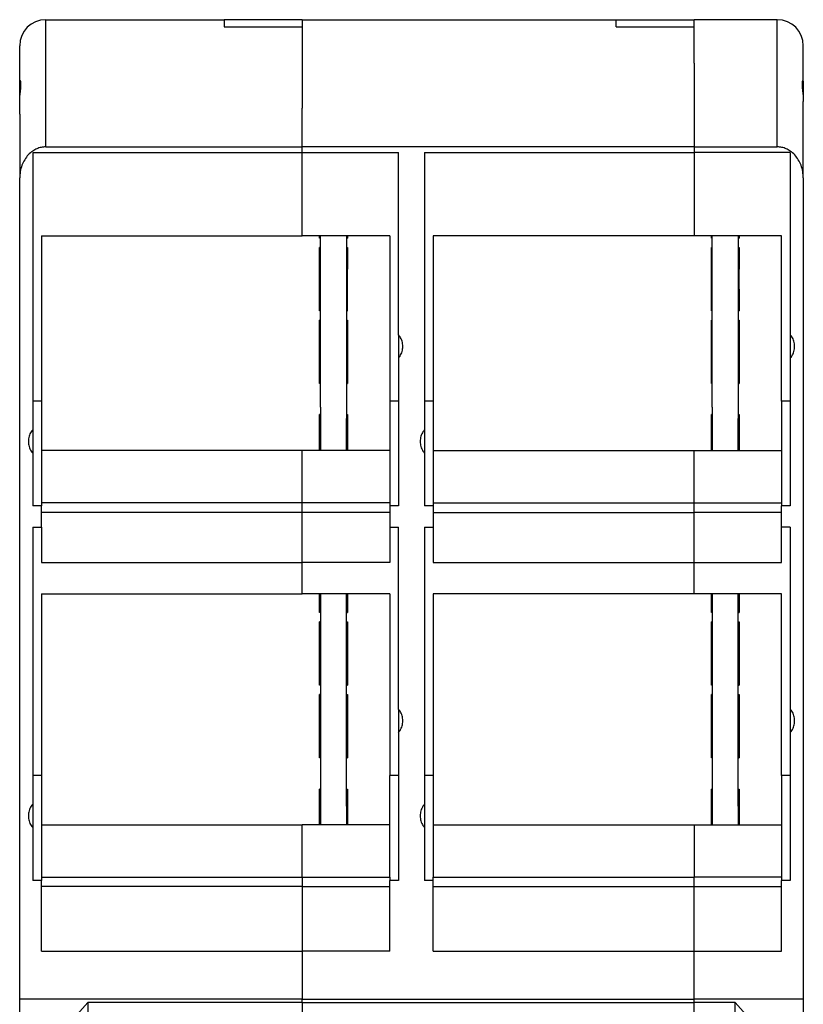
# Model space of a CAD drawing. Extents: x -23 to 334, y -125 to 125.
# Tile 3 of 10: x -23 to 23, y 0 to 57. Entities that reach past the tile are written whole.
import ezdxf

# ---------------------------------------------------------------- set-up
doc = ezdxf.new("R2010")
doc.units = 0
doc.layers.get('0').update_dxf_attribs({"linetype": 'CONTINUOUS'})

# ---------------------------------------------------------------- blocks, each defined once
blk = doc.blocks.new('ME_MAX_22_5_DKL_H_SELECT__12', base_point=(1.5, 51.35))
at = {"color": 7}
for p, q in [((1.5, 56.8), (1.6, 56.8)), ((1.6, 56.8), (1.65, 56.8)), ((1.65, 56.8), (11.8, 56.8)), ((11.8, 56.8), (16.3, 56.8)), ((20.95, 56.8), (16.3, 56.8)), ((21, 56.8), (20.95, 56.8)), ((21.1, 56.8), (21, 56.8)), ((22.6, 53.258), (22.6, 55.3)), ((22.6, 53.258), (22.6, 52.073)), ((22.6, 51.35), (22.6, 52.073))]:
    blk.add_line(p, q, dxfattribs=at)
blk.add_arc((21.1, 55.3), 1.5, 0, 90, dxfattribs=at)
blk = doc.blocks.new('ME_MAX_22_5_DKL_H_SELECT_1__13', base_point=(-22.6, 51.35))
at = {"color": 7}
for p, q in [((-21.1, 56.8), (-21, 56.8)), ((-21, 56.8), (-20.95, 56.8)), ((-20.95, 56.8), (-10.8, 56.8)), ((-6.3, 56.8), (-10.8, 56.8)), ((-6.3, 56.8), (-1.65, 56.8)), ((-1.65, 56.8), (-1.6, 56.8)), ((-1.6, 56.8), (-1.5, 56.8)), ((-22.6, 53.258), (-22.6, 55.3)), ((-22.6, 52.073), (-22.6, 53.258)), ((-22.6, 51.35), (-22.6, 52.073))]:
    blk.add_line(p, q, dxfattribs=at)
blk.add_arc((-21.1, 55.3), 1.5, 90, 180, dxfattribs=at)
blk = doc.blocks.new('ME_MAX_LP-MSTBO_2-2__00286672_1', base_point=(-5.3, 10.36))
at = {"color": 7}
for p, q in [((-5.25, 44.2), (-5.25, 44.328)), ((-3.75, 44.328), (-3.75, 44.2)), ((-5.25, 43.663), (-5.25, 44.2)), ((-3.75, 44.2), (-3.75, 43.663)), ((-5.3, 42.463), (-5.3, 43.663)), ((-5.25, 43.663), (-5.3, 43.663)), ((-5.25, 42.407), (-5.25, 43.663)), ((-3.75, 43.663), (-3.75, 42.963)), ((-3.75, 43.663), (-3.7, 43.663)), ((-3.7, 43.663), (-3.7, 42.407)), ((-3.75, 42.963), (-3.75, 42.663)), ((-3.75, 42.663), (-3.75, 42.407)), ((-5.3, 42.407), (-5.3, 42.463)), ((-5.3, 41.263), (-5.3, 42.407)), ((-5.25, 42.351), (-5.25, 42.407)), ((-5.25, 41.263), (-5.25, 42.351)), ((-3.75, 42.407), (-3.75, 42.351)), ((-3.75, 42.351), (-3.75, 42.263)), ((-3.75, 42.263), (-3.75, 41.963)), ((-3.7, 42.263), (-3.7, 42.407)), ((-3.7, 41.963), (-3.7, 42.263)), ((-3.75, 41.963), (-3.75, 41.707)), ((-3.75, 41.707), (-3.75, 41.263)), ((-3.7, 41.707), (-3.7, 41.963)), ((-3.7, 41.263), (-3.7, 41.707)), ((-5.25, 40.691), (-5.25, 41.263)), ((-3.75, 41.263), (-3.75, 40.707)), ((-5.25, 40.007), (-5.25, 40.691)), ((-3.75, 40.707), (-3.75, 40.691)), ((-3.75, 40.691), (-3.75, 40.007)), ((-5.25, 39.47), (-5.25, 40.007)), ((-3.75, 40.007), (-3.75, 39.47)), ((-5.3, 38.27), (-5.3, 39.47)), ((-5.25, 39.47), (-5.3, 39.47)), ((-5.25, 38.213), (-5.25, 39.47)), ((-3.75, 39.47), (-3.75, 38.77)), ((-3.75, 39.47), (-3.7, 39.47)), ((-3.7, 39.47), (-3.7, 38.213)), ((-3.75, 38.77), (-3.75, 38.47)), ((-5.3, 38.213), (-5.3, 38.27)), ((-5.3, 37.07), (-5.3, 38.213)), ((-5.25, 37.8), (-5.25, 38.213)), ((-3.75, 38.47), (-3.75, 38.213)), ((-3.75, 38.213), (-3.75, 38.07)), ((-3.75, 38.07), (-3.75, 37.8)), ((-3.7, 38.213), (-3.7, 38.07)), ((-3.7, 38.07), (-3.7, 37.77)), ((-5.25, 37.07), (-5.25, 37.8)), ((-3.75, 37.8), (-3.75, 37.77)), ((-3.75, 37.77), (-3.75, 37.513)), ((-3.75, 37.513), (-3.75, 37.213)), ((-3.7, 37.77), (-3.7, 37.513)), ((-3.7, 37.513), (-3.7, 37.213)), ((-5.25, 35.813), (-5.25, 37.07)), ((-3.75, 37.213), (-3.75, 37.07)), ((-3.75, 37.07), (-3.75, 36.813)), ((-3.7, 37.213), (-3.7, 37.07)), ((-3.75, 36.813), (-3.75, 36.513)), ((-3.75, 36.513), (-3.75, 35.813)), ((-5.25, 34.445), (-5.25, 35.813)), ((-3.75, 35.813), (-3.75, 34.445)), ((-5.25, 34.445), (-5.25, 34.02)), ((-3.75, 34.445), (-3.75, 34.02)), ((-5.25, 34.02), (-5.25, 33.792)), ((-5.25, 33.792), (-5.25, 31.943)), ((-3.75, 34.02), (-3.75, 33.792)), ((-3.75, 33.32), (-3.75, 33.792)), ((-3.75, 33.02), (-3.75, 33.32)), ((-3.75, 32.62), (-3.75, 33.02)), ((-3.75, 32.32), (-3.75, 32.62)), ((-3.75, 31.943), (-3.75, 32.32)), ((-5.25, 23.688), (-5.25, 22.6)), ((-3.75, 23.6), (-3.75, 23.688)), ((-3.75, 23.3), (-3.75, 23.6)), ((-3.75, 22.6), (-3.75, 23.3)), ((-5.25, 22.6), (-5.25, 22.063)), ((-3.75, 22.063), (-3.75, 22.6)), ((-5.3, 20.863), (-5.3, 22.063)), ((-5.25, 22.063), (-5.3, 22.063)), ((-5.25, 22.063), (-5.25, 20.807)), ((-3.75, 21.363), (-3.75, 22.063)), ((-3.75, 22.063), (-3.7, 22.063)), ((-3.7, 22.063), (-3.7, 20.807)), ((-3.75, 21.063), (-3.75, 21.363)), ((-3.75, 20.807), (-3.75, 21.063)), ((-5.3, 20.807), (-5.3, 20.863)), ((-5.3, 19.663), (-5.3, 20.807)), ((-5.25, 20.807), (-5.25, 20.751)), ((-5.25, 20.751), (-5.25, 19.663)), ((-3.75, 20.751), (-3.75, 20.807)), ((-3.75, 20.663), (-3.75, 20.751)), ((-3.75, 20.363), (-3.75, 20.663)), ((-3.7, 20.807), (-3.7, 20.663)), ((-3.7, 20.663), (-3.7, 20.363)), ((-3.75, 20.107), (-3.75, 20.363)), ((-3.75, 19.807), (-3.75, 20.107)), ((-3.7, 20.363), (-3.7, 20.107)), ((-3.7, 20.107), (-3.7, 19.807)), ((-5.25, 19.663), (-5.25, 19.091)), ((-3.75, 19.663), (-3.75, 19.807)), ((-3.75, 19.407), (-3.75, 19.663)), ((-3.75, 19.107), (-3.75, 19.407)), ((-3.7, 19.807), (-3.7, 19.663)), ((-5.25, 19.091), (-5.25, 18.407)), ((-3.75, 19.091), (-3.75, 19.107)), ((-3.75, 18.407), (-3.75, 19.091)), ((-5.25, 18.407), (-5.25, 17.87)), ((-3.75, 17.87), (-3.75, 18.407)), ((-5.3, 16.67), (-5.3, 17.87)), ((-5.25, 17.87), (-5.3, 17.87)), ((-5.25, 17.87), (-5.25, 16.613)), ((-3.75, 17.17), (-3.75, 17.87)), ((-3.75, 17.87), (-3.7, 17.87)), ((-3.7, 17.87), (-3.7, 16.613)), ((-3.75, 16.87), (-3.75, 17.17)), ((-5.3, 16.613), (-5.3, 16.67)), ((-5.3, 15.47), (-5.3, 16.613)), ((-5.25, 16.613), (-5.25, 16.2)), ((-3.75, 16.613), (-3.75, 16.87)), ((-3.75, 16.47), (-3.75, 16.613)), ((-3.7, 16.613), (-3.7, 16.47)), ((-5.25, 16.2), (-5.25, 15.47)), ((-3.75, 16.2), (-3.75, 16.47)), ((-3.75, 16.17), (-3.75, 16.2)), ((-3.75, 15.913), (-3.75, 16.17)), ((-3.75, 15.613), (-3.75, 15.913)), ((-3.7, 16.47), (-3.7, 16.17)), ((-3.7, 16.17), (-3.7, 15.913)), ((-3.7, 15.913), (-3.7, 15.613)), ((-5.25, 15.47), (-5.25, 14.213)), ((-3.75, 15.47), (-3.75, 15.613)), ((-3.75, 15.213), (-3.75, 15.47)), ((-3.7, 15.613), (-3.7, 15.47)), ((-3.75, 14.913), (-3.75, 15.213)), ((-3.75, 14.213), (-3.75, 14.913)), ((-5.25, 14.213), (-5.25, 12.42)), ((-3.75, 12.42), (-3.75, 14.213)), ((-5.25, 12.42), (-5.25, 11.428)), ((-3.75, 11.72), (-3.75, 12.42)), ((-5.25, 11.428), (-5.25, 10.36)), ((-3.75, 11.428), (-3.75, 11.72)), ((-3.75, 11.428), (-3.75, 11.42)), ((-3.75, 11.42), (-3.75, 11.02)), ((-3.75, 11.02), (-3.75, 10.72)), ((-3.75, 10.72), (-3.75, 10.36))]:
    blk.add_line(p, q, dxfattribs=at)
blk = doc.blocks.new('ME_MAX_LP-MKDSO_2-2__00268395_3', base_point=(-5.3, 10.36))
at = {"color": 7}
for p, q in [((-5.3, 44.2), (-5.3, 44.328)), ((-5.25, 44.2), (-5.25, 44.328)), ((-3.75, 44.328), (-3.75, 44.2)), ((-3.7, 44.328), (-3.7, 44.2)), ((-5.25, 44.2), (-5.3, 44.2)), ((-5.25, 43.663), (-5.25, 44.2)), ((-3.75, 44.2), (-3.7, 44.2)), ((-3.75, 44.2), (-3.75, 43.663)), ((-5.25, 42.407), (-5.25, 43.663)), ((-3.75, 43.663), (-3.75, 42.963)), ((-3.75, 42.963), (-3.75, 42.663)), ((-3.75, 42.663), (-3.75, 42.407)), ((-5.3, 41.263), (-5.3, 42.407)), ((-5.25, 42.407), (-5.3, 42.407)), ((-5.25, 42.351), (-5.25, 42.407)), ((-5.25, 41.263), (-5.25, 42.351)), ((-3.75, 42.407), (-3.7, 42.407)), ((-3.75, 42.407), (-3.75, 42.351)), ((-3.75, 42.351), (-3.75, 42.263)), ((-3.75, 42.263), (-3.75, 41.963)), ((-3.7, 42.263), (-3.7, 42.407)), ((-3.7, 41.963), (-3.7, 42.263)), ((-3.75, 41.963), (-3.75, 41.707)), ((-3.75, 41.707), (-3.75, 41.263)), ((-3.7, 41.707), (-3.7, 41.963)), ((-3.7, 41.263), (-3.7, 41.707)), ((-5.3, 41.207), (-5.3, 41.263)), ((-5.3, 40.007), (-5.3, 41.207)), ((-5.25, 40.691), (-5.25, 41.263)), ((-3.75, 41.263), (-3.75, 40.707)), ((-3.7, 40.007), (-3.7, 41.263)), ((-5.25, 40.007), (-5.25, 40.691)), ((-3.75, 40.707), (-3.75, 40.691)), ((-3.75, 40.691), (-3.75, 40.007)), ((-5.25, 40.007), (-5.3, 40.007)), ((-5.25, 39.47), (-5.25, 40.007)), ((-3.75, 40.007), (-3.7, 40.007)), ((-3.75, 40.007), (-3.75, 39.47)), ((-5.25, 38.213), (-5.25, 39.47)), ((-3.75, 39.47), (-3.75, 38.77)), ((-3.75, 38.77), (-3.75, 38.47)), ((-5.3, 37.07), (-5.3, 38.213)), ((-5.25, 38.213), (-5.3, 38.213)), ((-5.25, 37.8), (-5.25, 38.213)), ((-3.75, 38.47), (-3.75, 38.213)), ((-3.75, 38.213), (-3.75, 38.07)), ((-3.75, 38.213), (-3.7, 38.213)), ((-3.75, 38.07), (-3.75, 37.8)), ((-3.7, 38.213), (-3.7, 38.07)), ((-3.7, 38.07), (-3.7, 37.77)), ((-5.25, 37.07), (-5.25, 37.8)), ((-3.75, 37.8), (-3.75, 37.77)), ((-3.75, 37.77), (-3.75, 37.513)), ((-3.75, 37.513), (-3.75, 37.213)), ((-3.7, 37.77), (-3.7, 37.513)), ((-3.7, 37.513), (-3.7, 37.213)), ((-5.3, 37.013), (-5.3, 37.07)), ((-5.3, 35.813), (-5.3, 37.013)), ((-5.25, 35.813), (-5.25, 37.07)), ((-3.75, 37.213), (-3.75, 37.07)), ((-3.75, 37.07), (-3.75, 36.813)), ((-3.7, 37.213), (-3.7, 37.07)), ((-3.7, 37.07), (-3.7, 35.813)), ((-3.75, 36.813), (-3.75, 36.513)), ((-3.75, 36.513), (-3.75, 35.813)), ((-5.25, 35.813), (-5.3, 35.813)), ((-5.25, 34.445), (-5.25, 35.813)), ((-3.75, 35.813), (-3.7, 35.813)), ((-3.75, 35.813), (-3.75, 34.445)), ((-5.25, 34.445), (-5.25, 34.02)), ((-3.75, 34.445), (-3.75, 34.02)), ((-5.3, 32.82), (-5.3, 34.02)), ((-5.25, 34.02), (-5.3, 34.02)), ((-5.25, 34.02), (-5.25, 33.792)), ((-5.25, 33.792), (-5.25, 31.943)), ((-3.75, 34.02), (-3.75, 33.792)), ((-3.75, 34.02), (-3.7, 34.02)), ((-3.75, 33.32), (-3.75, 33.792)), ((-3.7, 34.02), (-3.7, 31.943)), ((-3.75, 33.02), (-3.75, 33.32)), ((-3.75, 32.62), (-3.75, 33.02)), ((-5.3, 31.943), (-5.3, 32.82)), ((-3.75, 32.32), (-3.75, 32.62)), ((-3.75, 31.943), (-3.75, 32.32)), ((-5.3, 22.6), (-5.3, 23.688)), ((-5.25, 23.688), (-5.25, 22.6)), ((-3.75, 23.6), (-3.75, 23.688)), ((-3.75, 23.3), (-3.75, 23.6)), ((-3.75, 22.6), (-3.75, 23.3)), ((-3.7, 23.688), (-3.7, 22.6)), ((-5.25, 22.6), (-5.3, 22.6)), ((-5.25, 22.6), (-5.25, 22.063)), ((-3.75, 22.063), (-3.75, 22.6)), ((-3.75, 22.6), (-3.7, 22.6)), ((-5.25, 22.063), (-5.25, 20.807)), ((-3.75, 21.363), (-3.75, 22.063)), ((-3.75, 21.063), (-3.75, 21.363)), ((-3.75, 20.807), (-3.75, 21.063)), ((-5.3, 19.663), (-5.3, 20.807)), ((-5.25, 20.807), (-5.3, 20.807)), ((-5.25, 20.807), (-5.25, 20.751)), ((-5.25, 20.751), (-5.25, 19.663)), ((-3.75, 20.807), (-3.7, 20.807)), ((-3.75, 20.751), (-3.75, 20.807)), ((-3.75, 20.663), (-3.75, 20.751)), ((-3.75, 20.363), (-3.75, 20.663)), ((-3.7, 20.807), (-3.7, 20.663)), ((-3.7, 20.663), (-3.7, 20.363)), ((-3.75, 20.107), (-3.75, 20.363)), ((-3.75, 19.807), (-3.75, 20.107)), ((-3.7, 20.363), (-3.7, 20.107)), ((-3.7, 20.107), (-3.7, 19.807)), ((-5.3, 19.607), (-5.3, 19.663)), ((-5.3, 18.407), (-5.3, 19.607)), ((-5.25, 19.663), (-5.25, 19.091)), ((-3.75, 19.663), (-3.75, 19.807)), ((-3.75, 19.407), (-3.75, 19.663)), ((-3.75, 19.107), (-3.75, 19.407)), ((-3.7, 19.807), (-3.7, 19.663)), ((-3.7, 19.663), (-3.7, 18.407)), ((-5.25, 19.091), (-5.25, 18.407)), ((-3.75, 19.091), (-3.75, 19.107)), ((-3.75, 18.407), (-3.75, 19.091)), ((-5.25, 18.407), (-5.3, 18.407)), ((-5.25, 18.407), (-5.25, 17.87)), ((-3.75, 18.407), (-3.7, 18.407)), ((-3.75, 17.87), (-3.75, 18.407)), ((-5.25, 17.87), (-5.25, 16.613)), ((-3.75, 17.17), (-3.75, 17.87)), ((-3.75, 16.87), (-3.75, 17.17)), ((-5.3, 15.47), (-5.3, 16.613)), ((-5.25, 16.613), (-5.3, 16.613)), ((-5.25, 16.613), (-5.25, 16.2)), ((-3.75, 16.613), (-3.75, 16.87)), ((-3.75, 16.613), (-3.7, 16.613)), ((-3.75, 16.47), (-3.75, 16.613)), ((-3.7, 16.613), (-3.7, 16.47)), ((-5.25, 16.2), (-5.25, 15.47)), ((-3.75, 16.2), (-3.75, 16.47)), ((-3.75, 16.17), (-3.75, 16.2)), ((-3.75, 15.913), (-3.75, 16.17)), ((-3.75, 15.613), (-3.75, 15.913)), ((-3.7, 16.47), (-3.7, 16.17)), ((-3.7, 16.17), (-3.7, 15.913)), ((-3.7, 15.913), (-3.7, 15.613)), ((-5.3, 15.413), (-5.3, 15.47)), ((-5.3, 14.213), (-5.3, 15.413)), ((-5.25, 15.47), (-5.25, 14.213)), ((-3.75, 15.47), (-3.75, 15.613)), ((-3.75, 15.213), (-3.75, 15.47)), ((-3.7, 15.613), (-3.7, 15.47)), ((-3.7, 15.47), (-3.7, 14.213)), ((-3.75, 14.913), (-3.75, 15.213)), ((-3.75, 14.213), (-3.75, 14.913)), ((-5.25, 14.213), (-5.3, 14.213)), ((-5.25, 14.213), (-5.25, 12.42)), ((-3.75, 12.42), (-3.75, 14.213)), ((-3.75, 14.213), (-3.7, 14.213)), ((-5.3, 11.22), (-5.3, 12.42)), ((-5.25, 12.42), (-5.3, 12.42)), ((-5.25, 12.42), (-5.25, 11.428)), ((-3.75, 11.72), (-3.75, 12.42)), ((-3.75, 12.42), (-3.7, 12.42)), ((-3.7, 12.42), (-3.7, 10.36)), ((-5.25, 11.428), (-5.25, 10.36)), ((-3.75, 11.428), (-3.75, 11.72)), ((-3.75, 11.428), (-3.75, 11.42)), ((-3.75, 11.42), (-3.75, 11.02)), ((-5.3, 10.36), (-5.3, 11.22)), ((-3.75, 11.02), (-3.75, 10.72)), ((-3.75, 10.72), (-3.75, 10.36))]:
    blk.add_line(p, q, dxfattribs=at)
blk = doc.blocks.new('ME_MAX_LP-MSTBO_2-2__00286672_4', base_point=(17.3, 10.36))
at = {"color": 7}
for p, q in [((17.35, 44.2), (17.35, 44.328)), ((18.85, 44.328), (18.85, 44.2)), ((17.35, 43.663), (17.35, 44.2)), ((18.85, 44.2), (18.85, 43.663)), ((17.3, 42.463), (17.3, 43.663)), ((17.35, 43.663), (17.3, 43.663)), ((17.35, 42.407), (17.35, 43.663)), ((18.85, 43.663), (18.85, 42.963)), ((18.85, 43.663), (18.9, 43.663)), ((18.9, 43.663), (18.9, 42.407)), ((18.85, 42.963), (18.85, 42.663)), ((18.85, 42.663), (18.85, 42.407)), ((17.3, 42.407), (17.3, 42.463)), ((17.3, 41.263), (17.3, 42.407)), ((17.35, 42.351), (17.35, 42.407)), ((17.35, 41.263), (17.35, 42.351)), ((18.85, 42.407), (18.85, 42.351)), ((18.85, 42.351), (18.85, 42.263)), ((18.85, 42.263), (18.85, 41.963)), ((18.9, 42.263), (18.9, 42.407)), ((18.9, 41.963), (18.9, 42.263)), ((18.85, 41.963), (18.85, 41.707)), ((18.85, 41.707), (18.85, 41.263)), ((18.9, 41.707), (18.9, 41.963)), ((18.9, 41.263), (18.9, 41.707)), ((17.35, 40.691), (17.35, 41.263)), ((18.85, 41.263), (18.85, 40.707)), ((17.35, 40.007), (17.35, 40.691)), ((18.85, 40.707), (18.85, 40.691)), ((18.85, 40.691), (18.85, 40.007)), ((17.35, 39.47), (17.35, 40.007)), ((18.85, 40.007), (18.85, 39.47)), ((17.35, 39.47), (17.3, 39.47)), ((17.3, 38.27), (17.3, 39.47)), ((17.35, 38.213), (17.35, 39.47)), ((18.85, 39.47), (18.85, 38.77)), ((18.85, 39.47), (18.9, 39.47)), ((18.9, 39.47), (18.9, 38.213)), ((18.85, 38.77), (18.85, 38.47)), ((17.3, 38.213), (17.3, 38.27)), ((17.3, 37.07), (17.3, 38.213)), ((17.35, 37.8), (17.35, 38.213)), ((18.85, 38.47), (18.85, 38.213)), ((18.85, 38.213), (18.85, 38.07)), ((18.85, 38.07), (18.85, 37.8)), ((18.9, 38.213), (18.9, 38.07)), ((18.9, 38.07), (18.9, 37.77)), ((17.35, 37.07), (17.35, 37.8)), ((18.85, 37.8), (18.85, 37.77)), ((18.85, 37.77), (18.85, 37.513)), ((18.85, 37.513), (18.85, 37.213)), ((18.9, 37.77), (18.9, 37.513)), ((18.9, 37.513), (18.9, 37.213)), ((17.35, 35.813), (17.35, 37.07)), ((18.85, 37.213), (18.85, 37.07)), ((18.85, 37.07), (18.85, 36.813)), ((18.9, 37.213), (18.9, 37.07)), ((18.85, 36.813), (18.85, 36.513)), ((18.85, 36.513), (18.85, 35.813)), ((17.35, 34.445), (17.35, 35.813)), ((18.85, 35.813), (18.85, 34.445)), ((17.35, 34.445), (17.35, 34.02)), ((18.85, 34.445), (18.85, 34.02)), ((17.35, 34.02), (17.35, 33.792)), ((17.35, 33.792), (17.35, 31.943)), ((18.85, 34.02), (18.85, 33.792)), ((18.85, 33.32), (18.85, 33.792)), ((18.85, 33.02), (18.85, 33.32)), ((18.85, 32.62), (18.85, 33.02)), ((18.85, 32.32), (18.85, 32.62)), ((18.85, 31.943), (18.85, 32.32)), ((17.35, 23.688), (17.35, 22.6)), ((18.85, 23.6), (18.85, 23.688)), ((18.85, 23.3), (18.85, 23.6)), ((18.85, 22.6), (18.85, 23.3)), ((17.35, 22.6), (17.35, 22.063)), ((18.85, 22.063), (18.85, 22.6)), ((17.35, 22.063), (17.3, 22.063)), ((17.3, 20.863), (17.3, 22.063)), ((17.35, 22.063), (17.35, 20.807)), ((18.85, 22.063), (18.9, 22.063)), ((18.85, 21.363), (18.85, 22.063)), ((18.9, 22.063), (18.9, 20.807)), ((18.85, 21.063), (18.85, 21.363)), ((18.85, 20.807), (18.85, 21.063)), ((17.3, 20.807), (17.3, 20.863)), ((17.3, 19.663), (17.3, 20.807)), ((17.35, 20.807), (17.35, 20.751)), ((17.35, 20.751), (17.35, 19.663)), ((18.85, 20.751), (18.85, 20.807)), ((18.85, 20.663), (18.85, 20.751)), ((18.85, 20.363), (18.85, 20.663)), ((18.9, 20.807), (18.9, 20.663)), ((18.9, 20.663), (18.9, 20.363)), ((18.85, 20.107), (18.85, 20.363)), ((18.85, 19.807), (18.85, 20.107)), ((18.9, 20.363), (18.9, 20.107)), ((18.9, 20.107), (18.9, 19.807)), ((17.35, 19.663), (17.35, 19.091)), ((18.85, 19.663), (18.85, 19.807)), ((18.85, 19.407), (18.85, 19.663)), ((18.85, 19.107), (18.85, 19.407)), ((18.9, 19.807), (18.9, 19.663)), ((17.35, 19.091), (17.35, 18.407)), ((18.85, 19.091), (18.85, 19.107)), ((18.85, 18.407), (18.85, 19.091)), ((17.35, 18.407), (17.35, 17.87)), ((18.85, 17.87), (18.85, 18.407)), ((17.35, 17.87), (17.3, 17.87)), ((17.3, 16.67), (17.3, 17.87)), ((17.35, 17.87), (17.35, 16.613)), ((18.85, 17.17), (18.85, 17.87)), ((18.85, 17.87), (18.9, 17.87)), ((18.9, 17.87), (18.9, 16.613)), ((18.85, 16.87), (18.85, 17.17)), ((17.3, 16.613), (17.3, 16.67)), ((17.3, 15.47), (17.3, 16.613)), ((17.35, 16.613), (17.35, 16.2)), ((18.85, 16.613), (18.85, 16.87)), ((18.85, 16.47), (18.85, 16.613)), ((18.9, 16.613), (18.9, 16.47)), ((17.35, 16.2), (17.35, 15.47)), ((18.85, 16.2), (18.85, 16.47)), ((18.85, 16.17), (18.85, 16.2)), ((18.85, 15.913), (18.85, 16.17)), ((18.85, 15.613), (18.85, 15.913)), ((18.9, 16.47), (18.9, 16.17)), ((18.9, 16.17), (18.9, 15.913)), ((18.9, 15.913), (18.9, 15.613)), ((17.35, 15.47), (17.35, 14.213)), ((18.85, 15.47), (18.85, 15.613)), ((18.85, 15.213), (18.85, 15.47)), ((18.9, 15.613), (18.9, 15.47)), ((18.85, 14.913), (18.85, 15.213)), ((18.85, 14.213), (18.85, 14.913)), ((17.35, 14.213), (17.35, 12.42)), ((18.85, 12.42), (18.85, 14.213)), ((17.35, 12.42), (17.35, 11.428)), ((18.85, 11.72), (18.85, 12.42)), ((17.35, 11.428), (17.35, 10.36)), ((18.85, 11.428), (18.85, 11.72)), ((18.85, 11.428), (18.85, 11.42)), ((18.85, 11.42), (18.85, 11.02)), ((18.85, 11.02), (18.85, 10.72)), ((18.85, 10.72), (18.85, 10.36))]:
    blk.add_line(p, q, dxfattribs=at)
blk = doc.blocks.new('ME_MAX_LP-MKDSO_2-2__00268395_5', base_point=(17.3, 10.36))
at = {"color": 7}
for p, q in [((17.3, 44.2), (17.3, 44.328)), ((17.35, 44.2), (17.35, 44.328)), ((18.85, 44.328), (18.85, 44.2)), ((18.9, 44.328), (18.9, 44.2)), ((17.35, 44.2), (17.3, 44.2)), ((17.35, 43.663), (17.35, 44.2)), ((18.85, 44.2), (18.9, 44.2)), ((18.85, 44.2), (18.85, 43.663)), ((17.35, 42.407), (17.35, 43.663)), ((18.85, 43.663), (18.85, 42.963)), ((18.85, 42.963), (18.85, 42.663)), ((18.85, 42.663), (18.85, 42.407)), ((17.35, 42.407), (17.3, 42.407)), ((17.3, 41.263), (17.3, 42.407)), ((17.35, 42.351), (17.35, 42.407)), ((17.35, 41.263), (17.35, 42.351)), ((18.85, 42.407), (18.9, 42.407)), ((18.85, 42.407), (18.85, 42.351)), ((18.85, 42.351), (18.85, 42.263)), ((18.85, 42.263), (18.85, 41.963)), ((18.9, 42.263), (18.9, 42.407)), ((18.9, 41.963), (18.9, 42.263)), ((18.85, 41.963), (18.85, 41.707)), ((18.85, 41.707), (18.85, 41.263)), ((18.9, 41.707), (18.9, 41.963)), ((18.9, 41.263), (18.9, 41.707)), ((17.3, 41.207), (17.3, 41.263)), ((17.3, 40.007), (17.3, 41.207)), ((17.35, 40.691), (17.35, 41.263)), ((18.85, 41.263), (18.85, 40.707)), ((18.9, 41.263), (18.9, 40.007)), ((17.35, 40.007), (17.35, 40.691)), ((18.85, 40.707), (18.85, 40.691)), ((18.85, 40.691), (18.85, 40.007)), ((17.35, 40.007), (17.3, 40.007)), ((17.35, 39.47), (17.35, 40.007)), ((18.85, 40.007), (18.9, 40.007)), ((18.85, 40.007), (18.85, 39.47)), ((17.35, 38.213), (17.35, 39.47)), ((18.85, 39.47), (18.85, 38.77)), ((18.85, 38.77), (18.85, 38.47)), ((17.3, 37.07), (17.3, 38.213)), ((17.35, 38.213), (17.3, 38.213)), ((17.35, 37.8), (17.35, 38.213)), ((18.85, 38.47), (18.85, 38.213)), ((18.85, 38.213), (18.85, 38.07)), ((18.85, 38.213), (18.9, 38.213)), ((18.85, 38.07), (18.85, 37.8)), ((18.9, 38.213), (18.9, 38.07)), ((18.9, 38.07), (18.9, 37.77)), ((17.35, 37.07), (17.35, 37.8)), ((18.85, 37.8), (18.85, 37.77)), ((18.85, 37.77), (18.85, 37.513)), ((18.85, 37.513), (18.85, 37.213)), ((18.9, 37.77), (18.9, 37.513)), ((18.9, 37.513), (18.9, 37.213)), ((17.3, 37.013), (17.3, 37.07)), ((17.3, 35.813), (17.3, 37.013)), ((17.35, 35.813), (17.35, 37.07)), ((18.85, 37.213), (18.85, 37.07)), ((18.85, 37.07), (18.85, 36.813)), ((18.9, 37.213), (18.9, 37.07)), ((18.9, 37.07), (18.9, 35.813)), ((18.85, 36.813), (18.85, 36.513)), ((18.85, 36.513), (18.85, 35.813)), ((17.35, 35.813), (17.3, 35.813)), ((17.35, 34.445), (17.35, 35.813)), ((18.85, 35.813), (18.85, 34.445)), ((18.85, 35.813), (18.9, 35.813)), ((17.35, 34.445), (17.35, 34.02)), ((18.85, 34.445), (18.85, 34.02)), ((17.3, 32.82), (17.3, 34.02)), ((17.35, 34.02), (17.3, 34.02)), ((17.35, 34.02), (17.35, 33.792)), ((17.35, 33.792), (17.35, 31.943)), ((18.85, 34.02), (18.85, 33.792)), ((18.85, 34.02), (18.9, 34.02)), ((18.85, 33.32), (18.85, 33.792)), ((18.9, 34.02), (18.9, 31.943)), ((18.85, 33.02), (18.85, 33.32)), ((18.85, 32.62), (18.85, 33.02)), ((17.3, 31.943), (17.3, 32.82)), ((18.85, 32.32), (18.85, 32.62)), ((18.85, 31.943), (18.85, 32.32)), ((17.3, 22.6), (17.3, 23.688)), ((17.35, 23.688), (17.35, 22.6)), ((18.85, 23.6), (18.85, 23.688)), ((18.85, 23.3), (18.85, 23.6)), ((18.85, 22.6), (18.85, 23.3)), ((18.9, 23.688), (18.9, 22.6)), ((17.35, 22.6), (17.3, 22.6)), ((17.35, 22.6), (17.35, 22.063)), ((18.85, 22.063), (18.85, 22.6)), ((18.85, 22.6), (18.9, 22.6)), ((17.35, 22.063), (17.35, 20.807)), ((18.85, 21.363), (18.85, 22.063)), ((18.85, 21.063), (18.85, 21.363)), ((18.85, 20.807), (18.85, 21.063)), ((17.3, 19.663), (17.3, 20.807)), ((17.35, 20.807), (17.3, 20.807)), ((17.35, 20.807), (17.35, 20.751)), ((17.35, 20.751), (17.35, 19.663)), ((18.85, 20.807), (18.9, 20.807)), ((18.85, 20.751), (18.85, 20.807)), ((18.85, 20.663), (18.85, 20.751)), ((18.85, 20.363), (18.85, 20.663)), ((18.9, 20.807), (18.9, 20.663)), ((18.9, 20.663), (18.9, 20.363)), ((18.85, 20.107), (18.85, 20.363)), ((18.85, 19.807), (18.85, 20.107)), ((18.9, 20.363), (18.9, 20.107)), ((18.9, 20.107), (18.9, 19.807)), ((17.3, 19.607), (17.3, 19.663)), ((17.3, 18.407), (17.3, 19.607)), ((17.35, 19.663), (17.35, 19.091)), ((18.85, 19.663), (18.85, 19.807)), ((18.85, 19.407), (18.85, 19.663)), ((18.85, 19.107), (18.85, 19.407)), ((18.9, 19.807), (18.9, 19.663)), ((18.9, 19.663), (18.9, 18.407)), ((17.35, 19.091), (17.35, 18.407)), ((18.85, 19.091), (18.85, 19.107)), ((18.85, 18.407), (18.85, 19.091)), ((17.35, 18.407), (17.3, 18.407)), ((17.35, 18.407), (17.35, 17.87)), ((18.85, 17.87), (18.85, 18.407)), ((18.85, 18.407), (18.9, 18.407)), ((17.35, 17.87), (17.35, 16.613)), ((18.85, 17.17), (18.85, 17.87)), ((18.85, 16.87), (18.85, 17.17)), ((17.3, 15.47), (17.3, 16.613)), ((17.35, 16.613), (17.3, 16.613)), ((17.35, 16.613), (17.35, 16.2)), ((18.85, 16.613), (18.85, 16.87)), ((18.85, 16.47), (18.85, 16.613)), ((18.85, 16.613), (18.9, 16.613)), ((18.9, 16.613), (18.9, 16.47)), ((17.35, 16.2), (17.35, 15.47)), ((18.85, 16.2), (18.85, 16.47)), ((18.85, 16.17), (18.85, 16.2)), ((18.85, 15.913), (18.85, 16.17)), ((18.85, 15.613), (18.85, 15.913)), ((18.9, 16.47), (18.9, 16.17)), ((18.9, 16.17), (18.9, 15.913)), ((18.9, 15.913), (18.9, 15.613)), ((17.3, 15.413), (17.3, 15.47)), ((17.3, 14.213), (17.3, 15.413)), ((17.35, 15.47), (17.35, 14.213)), ((18.85, 15.47), (18.85, 15.613)), ((18.85, 15.213), (18.85, 15.47)), ((18.9, 15.613), (18.9, 15.47)), ((18.9, 15.47), (18.9, 14.213)), ((18.85, 14.913), (18.85, 15.213)), ((18.85, 14.213), (18.85, 14.913)), ((17.35, 14.213), (17.3, 14.213)), ((17.35, 14.213), (17.35, 12.42)), ((18.85, 12.42), (18.85, 14.213)), ((18.85, 14.213), (18.9, 14.213)), ((17.35, 12.42), (17.3, 12.42)), ((17.3, 11.22), (17.3, 12.42)), ((17.35, 12.42), (17.35, 11.428)), ((18.85, 11.72), (18.85, 12.42)), ((18.85, 12.42), (18.9, 12.42)), ((18.9, 12.42), (18.9, 10.36)), ((17.35, 11.428), (17.35, 10.36)), ((18.85, 11.428), (18.85, 11.72)), ((18.85, 11.428), (18.85, 11.42)), ((18.85, 11.42), (18.85, 11.02)), ((17.3, 10.36), (17.3, 11.22)), ((18.85, 11.02), (18.85, 10.72)), ((18.85, 10.72), (18.85, 10.36))]:
    blk.add_line(p, q, dxfattribs=at)
blk = doc.blocks.new('ME_MAX_45_MT_G_2-2_H_SELECT__18', base_point=(-6.3, -55.7))
at = {"color": 7}
for p, q in [((-6.3, 56.8), (-6.3, 56.39)), ((-6.3, 56.8), (-1.65, 56.8)), ((-6.3, 56.39), (-6.3, 54.3)), ((-1.65, 56.8), (-1.6, 56.8)), ((-1.6, 56.8), (-1.5, 56.8)), ((-1.5, 56.8), (1.5, 56.8)), ((1.5, 56.8), (1.6, 56.8)), ((1.6, 56.8), (1.65, 56.8)), ((1.65, 56.8), (11.8, 56.8)), ((11.8, 56.8), (16.3, 56.8)), ((11.8, 56.39), (11.8, 56.8)), ((11.8, 56.39), (16.3, 56.39)), ((16.3, 56.39), (16.3, 56.8)), ((16.3, 54.3), (16.3, 56.39)), ((-6.3, 54.3), (-6.3, 53.3)), ((16.3, 54.3), (16.3, 53.25)), ((-6.3, 53.3), (-6.3, 53.25)), ((-6.3, 53.25), (-6.3, 52.25)), ((16.3, 53.25), (16.3, 52.25)), ((-6.3, 52.25), (-6.3, 51.696)), ((-6.3, 49.488), (-6.3, 51.696)), ((16.3, 52.25), (16.3, 51.696)), ((16.3, 51.696), (16.3, 49.488)), ((-6.3, 49.462), (-6.3, 49.488)), ((-6.3, 49.131), (-6.3, 49.462)), ((16.3, 49.462), (-6.3, 49.462)), ((16.3, 49.488), (16.3, 49.462)), ((16.3, 49.462), (16.3, 49.131)), ((-6.3, 49.131), (-0.75, 49.131)), ((-6.3, 48.276), (-6.3, 49.131)), ((-0.75, 38.621), (-0.75, 49.131)), ((0.75, 49.131), (0.75, 34.796)), ((0.75, 49.131), (16.3, 49.131)), ((16.3, 49.131), (16.3, 48.276)), ((-6.3, 45.824), (-6.3, 48.276)), ((16.3, 48.276), (16.3, 45.824)), ((-6.3, 45.471), (-6.3, 45.824)), ((-6.3, 45.17), (-6.3, 45.471)), ((16.3, 45.824), (16.3, 45.769)), ((16.3, 45.769), (16.3, 45.471)), ((16.3, 45.471), (16.3, 45.417)), ((-6.3, 44.818), (-6.3, 45.17)), ((16.3, 45.417), (16.3, 45.17)), ((16.3, 45.17), (16.3, 44.818)), ((-6.3, 44.328), (-6.3, 44.818)), ((-1.25, 44.328), (-6.3, 44.328)), ((-1.25, 44.328), (-1.25, 34.796)), ((1.25, 44.328), (1.25, 34.796)), ((16.3, 44.328), (1.25, 44.328)), ((16.3, 44.818), (16.3, 44.328)), ((-0.75, 38.621), (-0.75, 37.288)), ((-0.75, 37.288), (-0.75, 34.796)), ((-1.25, 34.796), (-1.25, 31.943)), ((-0.75, 34.796), (-1.25, 34.796)), ((-0.75, 34.796), (-0.75, 28.75)), ((1.25, 34.796), (0.75, 34.796)), ((0.75, 34.796), (0.75, 33.136)), ((1.25, 34.796), (1.25, 31.943)), ((0.75, 33.136), (0.75, 31.803)), ((-1.25, 31.943), (-6.3, 31.943)), ((-6.3, 30.142), (-6.3, 31.943)), ((-1.25, 31.943), (-1.25, 28.922)), ((1.25, 31.943), (1.25, 28.922)), ((1.25, 31.943), (16.3, 31.943)), ((16.3, 30.142), (16.3, 31.943)), ((0.75, 31.803), (0.75, 28.75)), ((-6.3, 28.922), (-6.3, 30.142)), ((16.3, 28.922), (16.3, 30.142)), ((-6.3, 28.377), (-6.3, 28.922)), ((-1.25, 28.922), (-6.3, 28.922)), ((-1.25, 28.922), (-1.25, 28.75)), ((-0.75, 28.75), (-1.25, 28.75)), ((-1.25, 28.75), (-1.25, 28.377)), ((1.25, 28.75), (0.75, 28.75)), ((1.25, 28.922), (16.3, 28.922)), ((1.25, 28.922), (1.25, 28.75)), ((1.25, 28.75), (1.25, 28.377)), ((16.3, 28.377), (16.3, 28.922)), ((-6.3, 28.125), (-6.3, 28.377)), ((-1.25, 28.377), (-6.3, 28.377)), ((-6.3, 27.58), (-6.3, 28.125)), ((-1.25, 28.377), (-1.25, 27.533)), ((1.25, 28.377), (16.3, 28.377)), ((1.25, 28.377), (1.25, 27.533)), ((16.3, 28.125), (16.3, 28.377)), ((16.3, 27.58), (16.3, 28.125)), ((-6.3, 25.492), (-6.3, 27.58)), ((-1.25, 27.533), (-1.25, 25.492)), ((-1.25, 27.533), (-0.75, 27.533)), ((-0.75, 17.021), (-0.75, 27.533)), ((0.75, 27.533), (1.25, 27.533)), ((0.75, 27.533), (0.75, 13.194)), ((1.25, 27.533), (1.25, 25.492)), ((16.3, 25.492), (16.3, 27.58)), ((-6.3, 23.688), (-6.3, 25.492)), ((-1.25, 25.492), (-6.3, 25.492)), ((1.25, 25.492), (16.3, 25.492)), ((16.3, 23.688), (16.3, 25.492)), ((-1.25, 23.688), (-6.3, 23.688)), ((-1.25, 23.688), (-1.25, 13.194)), ((16.3, 23.688), (1.25, 23.688)), ((1.25, 23.688), (1.25, 13.194)), ((-0.75, 17.021), (-0.75, 15.688)), ((-0.75, 15.688), (-0.75, 13.194)), ((-1.25, 10.36), (-1.25, 13.194)), ((-0.75, 13.194), (-1.25, 13.194)), ((-0.75, 13.194), (-0.75, 7.15)), ((0.75, 13.194), (0.75, 11.536)), ((1.25, 13.194), (0.75, 13.194)), ((1.25, 13.194), (1.25, 10.36)), ((0.75, 11.536), (0.75, 10.203)), ((-6.3, 8.976), (-6.3, 10.36)), ((-1.25, 10.36), (-6.3, 10.36)), ((-1.25, 7.337), (-1.25, 10.36)), ((1.25, 10.36), (16.3, 10.36)), ((1.25, 10.36), (1.25, 7.337)), ((16.3, 10.36), (16.3, 8.976)), ((0.75, 10.203), (0.75, 7.15)), ((-6.3, 7.337), (-6.3, 8.976)), ((16.3, 8.976), (16.3, 7.337)), ((-6.3, 7.337), (-6.3, 6.792)), ((-6.3, 7.337), (-1.25, 7.337)), ((-1.25, 7.337), (-1.25, 7.15)), ((-0.75, 7.15), (-1.25, 7.15)), ((-1.25, 6.792), (-1.25, 7.15)), ((1.25, 7.15), (0.75, 7.15)), ((1.25, 7.337), (16.3, 7.337)), ((1.25, 7.15), (1.25, 7.337)), ((1.25, 6.792), (1.25, 7.15)), ((16.3, 6.792), (16.3, 7.337)), ((-6.3, 6.792), (-6.3, 6.54)), ((-6.3, 6.792), (-1.25, 6.792)), ((-6.3, 6.54), (-6.3, 5.995)), ((-1.25, 3.057), (-1.25, 6.792)), ((1.25, 6.792), (16.3, 6.792)), ((1.25, 3.057), (1.25, 6.792)), ((16.3, 6.54), (16.3, 6.792)), ((16.3, 5.995), (16.3, 6.54)), ((-6.3, 5.995), (-6.3, 4.337)), ((16.3, 4.337), (16.3, 5.995)), ((-6.3, 4.337), (-6.3, 3.057)), ((16.3, 3.057), (16.3, 4.337)), ((-1.25, 3.057), (-6.3, 3.057)), ((-6.3, 3.057), (-6.3, 1.7)), ((1.25, 3.057), (16.3, 3.057)), ((16.3, 1.7), (16.3, 3.057)), ((-6.3, 1.7), (-6.3, 0.3)), ((16.3, 0.3), (16.3, 1.7)), ((-6.3, 0.105), (-6.3, 0.3)), ((-6.3, 0.3), (16.3, 0.3)), ((-6.3, 0.105), (-6.3, -0.8)), ((-6.3, 0.105), (16.3, 0.105)), ((16.3, 0.105), (16.3, 0.3)), ((16.3, -0.8), (16.3, 0.105))]:
    blk.add_line(p, q, dxfattribs=at)
for points in [[(-0.5, 37.955, 0.03526), (-0.511, 38.104, 0.035774), (-0.542, 38.25, 0.036966), (-0.594, 38.387, 0.038483), (-0.663, 38.512, 0.040749), (-0.75, 38.621)], [(-0.75, 37.288, 0.041234), (-0.663, 37.397, 0.039006), (-0.594, 37.522, 0.03733), (-0.542, 37.659, 0.035962), (-0.511, 37.805, 0.035427), (-0.5, 37.955)], [(0.75, 33.136, 0.041234), (0.663, 33.027, 0.039006), (0.594, 32.902, 0.03733), (0.542, 32.765, 0.035962), (0.511, 32.619, 0.035427), (0.5, 32.47)], [(0.5, 32.47, 0.03526), (0.511, 32.32, 0.035774), (0.542, 32.175, 0.036966), (0.594, 32.037, 0.038483), (0.663, 31.912, 0.040749), (0.75, 31.803)], [(-0.5, 16.355, 0.03526), (-0.511, 16.504, 0.035774), (-0.542, 16.65, 0.036966), (-0.594, 16.787, 0.038483), (-0.663, 16.912, 0.040749), (-0.75, 17.021)], [(-0.75, 15.688, 0.041234), (-0.663, 15.797, 0.039006), (-0.594, 15.922, 0.03733), (-0.542, 16.059, 0.035962), (-0.511, 16.205, 0.035427), (-0.5, 16.355)], [(0.75, 11.536, 0.041234), (0.663, 11.427, 0.039006), (0.594, 11.302, 0.03733), (0.542, 11.165, 0.035962), (0.511, 11.019, 0.035427), (0.5, 10.87)], [(0.5, 10.87, 0.03526), (0.511, 10.72, 0.035774), (0.542, 10.575, 0.036966), (0.594, 10.437, 0.038483), (0.663, 10.312, 0.040749), (0.75, 10.203)]]:
    blk.add_lwpolyline(points, format="xyb", dxfattribs=at)
blk = doc.blocks.new('ME_MAX_GEH-L_G_2-2_H_SELECT__19', base_point=(16.3, -55.7))
at = {"color": 7}
for p, q in [((16.3, 56.39), (16.3, 56.8)), ((20.95, 56.8), (16.3, 56.8)), ((16.3, 54.3), (16.3, 56.39)), ((21, 56.8), (20.95, 56.8)), ((21.1, 56.8), (21, 56.8)), ((21.1, 49.462), (21.1, 56.8)), ((22.6, 53.258), (22.6, 55.3)), ((16.3, 54.3), (16.3, 53.25)), ((16.3, 53.25), (16.3, 52.25)), ((22.6, 53.258), (22.6, 52.073)), ((16.3, 52.25), (16.3, 51.696)), ((16.3, 51.696), (16.3, 49.488)), ((22.6, 51.35), (22.6, 52.073)), ((22.6, 47.673), (22.6, 51.35)), ((16.3, 49.488), (16.3, 49.462)), ((16.3, 49.462), (16.3, 49.131)), ((16.3, 49.462), (21.1, 49.462)), ((16.3, 49.131), (16.3, 48.276)), ((21.85, 49.131), (16.3, 49.131)), ((21.85, 49.131), (21.85, 38.621)), ((16.3, 48.276), (16.3, 45.824)), ((22.6, 47.673), (22.6, 0.3)), ((16.3, 45.824), (16.3, 45.769)), ((16.3, 45.769), (16.3, 45.471)), ((16.3, 45.471), (16.3, 45.417)), ((16.3, 45.417), (16.3, 45.17)), ((16.3, 45.17), (16.3, 44.818)), ((16.3, 44.818), (16.3, 44.328)), ((21.35, 44.328), (16.3, 44.328)), ((21.35, 34.796), (21.35, 44.328)), ((21.85, 38.621), (21.85, 37.288)), ((21.85, 37.288), (21.85, 34.796)), ((21.35, 34.796), (21.35, 31.943)), ((21.85, 34.796), (21.35, 34.796)), ((21.85, 34.796), (21.85, 28.75)), ((16.3, 30.142), (16.3, 31.943)), ((16.3, 31.943), (21.35, 31.943)), ((21.35, 31.943), (21.35, 28.922)), ((16.3, 28.922), (16.3, 30.142)), ((16.3, 28.377), (16.3, 28.922)), ((16.3, 28.922), (21.35, 28.922)), ((21.35, 28.922), (21.35, 28.75)), ((21.35, 28.377), (21.35, 28.75)), ((21.85, 28.75), (21.35, 28.75)), ((16.3, 28.125), (16.3, 28.377)), ((21.35, 28.377), (16.3, 28.377)), ((16.3, 27.58), (16.3, 28.125)), ((21.35, 27.533), (21.35, 28.377)), ((16.3, 25.492), (16.3, 27.58)), ((21.35, 25.492), (21.35, 27.533)), ((21.85, 27.533), (21.35, 27.533)), ((21.85, 27.533), (21.85, 17.021)), ((16.3, 25.492), (21.35, 25.492)), ((16.3, 23.688), (16.3, 25.492)), ((21.35, 23.688), (16.3, 23.688)), ((21.35, 13.194), (21.35, 23.688)), ((21.85, 17.021), (21.85, 15.688)), ((21.85, 15.688), (21.85, 13.194)), ((21.35, 13.194), (21.35, 10.36)), ((21.85, 13.194), (21.35, 13.194)), ((21.85, 13.194), (21.85, 7.15)), ((16.3, 10.36), (16.3, 8.976)), ((16.3, 10.36), (21.35, 10.36)), ((21.35, 10.36), (21.35, 7.337)), ((16.3, 8.976), (16.3, 7.337)), ((16.3, 6.792), (16.3, 7.337)), ((21.35, 7.337), (16.3, 7.337)), ((21.35, 7.337), (21.35, 7.15)), ((21.35, 6.792), (21.35, 7.15)), ((21.85, 7.15), (21.35, 7.15)), ((16.3, 6.54), (16.3, 6.792)), ((16.3, 6.792), (21.35, 6.792)), ((16.3, 5.995), (16.3, 6.54)), ((21.35, 3.057), (21.35, 6.792)), ((16.3, 4.337), (16.3, 5.995)), ((16.3, 3.057), (16.3, 4.337)), ((16.3, 1.7), (16.3, 3.057)), ((16.3, 3.057), (21.35, 3.057)), ((16.3, 0.3), (16.3, 1.7)), ((16.3, 0.105), (16.3, 0.3)), ((22.6, 0.3), (16.3, 0.3)), ((16.3, -0.8), (16.3, 0.105)), ((18.674, 0.105), (16.3, 0.105)), ((18.674, -2.1), (18.674, 0.105)), ((20.635, -2.1), (18.674, 0.105)), ((22.6, 0.3), (22.6, -3.921))]:
    blk.add_line(p, q, dxfattribs=at)
for points in [[(22.583, 53.3, 0.276828), (22.562, 53.283), (22.552, 53.262, 0.04832), (22.538, 53.213), (22.532, 53.177), (22.528, 53.144, 0.027595), (22.526, 53.018), (22.529, 52.953, 0.013158), (22.552, 52.699), (22.569, 52.551), (22.584, 52.397, -0.013045), (22.598, 52.183), (22.6, 52.073)], [(22.6, 47.673, 0.043896), (22.567, 48.045, 0.044883), (22.47, 48.4, 0.047168), (22.313, 48.725, 0.049997), (22.104, 49.002, 0.054062), (21.85, 49.222, 0.047979), (21.613, 49.354, 0.050169), (21.361, 49.434, 0.051861), (21.1, 49.462)], [(22.1, 37.955, 0.03526), (22.089, 38.104, 0.035774), (22.058, 38.25, 0.036966), (22.006, 38.387, 0.038483), (21.937, 38.512, 0.040749), (21.85, 38.621)], [(21.85, 37.288, 0.041234), (21.937, 37.397, 0.039006), (22.006, 37.522, 0.03733), (22.058, 37.659, 0.035962), (22.089, 37.805, 0.035427), (22.1, 37.955)], [(22.1, 16.355, 0.03526), (22.089, 16.504, 0.035774), (22.058, 16.65, 0.036966), (22.006, 16.787, 0.038483), (21.937, 16.912, 0.040749), (21.85, 17.021)], [(21.85, 15.688, 0.041234), (21.937, 15.797, 0.039006), (22.006, 15.922, 0.03733), (22.058, 16.059, 0.035962), (22.089, 16.205, 0.035427), (22.1, 16.355)]]:
    blk.add_lwpolyline(points, format="xyb", dxfattribs=at)
blk.add_arc((21.1, 55.3), 1.5, 0, 90, dxfattribs=at)
blk = doc.blocks.new('ME_MAX_22_5_GEH-R_G_2-2_H_SELE6', base_point=(-22.6, -55.7))
at = {"color": 7}
for p, q in [((-21.1, 56.8), (-21, 56.8)), ((-21.1, 49.462), (-21.1, 56.8)), ((-21, 56.8), (-20.95, 56.8)), ((-20.95, 56.8), (-10.8, 56.8)), ((-6.3, 56.8), (-10.8, 56.8)), ((-10.8, 56.8), (-10.8, 56.39)), ((-10.8, 56.39), (-6.3, 56.39)), ((-6.3, 56.8), (-6.3, 56.39)), ((-6.3, 56.39), (-6.3, 54.3)), ((-22.6, 53.258), (-22.6, 55.3)), ((-6.3, 54.3), (-6.3, 53.3)), ((-22.6, 52.073), (-22.6, 53.258)), ((-6.3, 53.3), (-6.3, 53.25)), ((-6.3, 53.25), (-6.3, 52.25)), ((-22.6, 51.35), (-22.6, 52.073)), ((-6.3, 52.25), (-6.3, 51.696)), ((-6.3, 49.488), (-6.3, 51.696)), ((-22.6, 51.35), (-22.6, 47.673)), ((-21.1, 49.462), (-6.3, 49.462)), ((-6.3, 49.462), (-6.3, 49.488)), ((-6.3, 49.131), (-6.3, 49.462)), ((-21.85, 49.131), (-21.85, 34.796)), ((-21.85, 49.131), (-6.3, 49.131)), ((-6.3, 48.276), (-6.3, 49.131)), ((-6.3, 45.824), (-6.3, 48.276)), ((-22.6, 0.3), (-22.6, 47.673)), ((-6.3, 45.471), (-6.3, 45.824)), ((-6.3, 45.17), (-6.3, 45.471)), ((-6.3, 44.818), (-6.3, 45.17)), ((-21.35, 44.328), (-21.35, 34.796)), ((-21.35, 44.328), (-6.3, 44.328)), ((-6.3, 44.328), (-6.3, 44.818)), ((-21.85, 34.796), (-21.85, 33.136)), ((-21.35, 34.796), (-21.85, 34.796)), ((-21.35, 34.796), (-21.35, 31.943)), ((-21.85, 33.136), (-21.85, 31.803)), ((-6.3, 31.943), (-21.35, 31.943)), ((-21.35, 31.943), (-21.35, 28.922)), ((-6.3, 30.142), (-6.3, 31.943)), ((-21.85, 31.803), (-21.85, 28.75)), ((-6.3, 28.922), (-6.3, 30.142)), ((-21.35, 28.75), (-21.85, 28.75)), ((-6.3, 28.922), (-21.35, 28.922)), ((-21.35, 28.922), (-21.35, 28.75)), ((-21.35, 28.377), (-21.35, 28.75)), ((-6.3, 28.377), (-6.3, 28.922)), ((-6.3, 28.377), (-21.35, 28.377)), ((-21.35, 27.533), (-21.35, 28.377)), ((-6.3, 28.125), (-6.3, 28.377)), ((-6.3, 27.58), (-6.3, 28.125)), ((-21.85, 27.533), (-21.35, 27.533)), ((-21.85, 27.533), (-21.85, 13.194)), ((-21.35, 27.533), (-21.35, 25.492)), ((-6.3, 25.492), (-6.3, 27.58)), ((-21.35, 25.492), (-6.3, 25.492)), ((-6.3, 23.688), (-6.3, 25.492)), ((-21.35, 23.688), (-6.3, 23.688)), ((-21.35, 23.688), (-21.35, 13.194)), ((-21.85, 13.194), (-21.85, 11.536)), ((-21.35, 13.194), (-21.85, 13.194)), ((-21.35, 13.194), (-21.35, 10.36)), ((-21.85, 11.536), (-21.85, 10.203)), ((-21.35, 10.36), (-21.35, 7.337)), ((-21.35, 10.36), (-6.3, 10.36)), ((-6.3, 8.976), (-6.3, 10.36)), ((-21.85, 10.203), (-21.85, 7.15)), ((-6.3, 7.337), (-6.3, 8.976)), ((-21.35, 7.15), (-21.85, 7.15)), ((-21.35, 7.337), (-21.35, 7.15)), ((-21.35, 7.337), (-6.3, 7.337)), ((-21.35, 6.792), (-21.35, 7.15)), ((-6.3, 7.337), (-6.3, 6.792)), ((-6.3, 6.792), (-21.35, 6.792)), ((-21.35, 3.057), (-21.35, 6.792)), ((-6.3, 6.792), (-6.3, 6.54)), ((-6.3, 6.54), (-6.3, 5.995)), ((-6.3, 5.995), (-6.3, 4.337)), ((-6.3, 4.337), (-6.3, 3.057)), ((-21.35, 3.057), (-6.3, 3.057)), ((-6.3, 3.057), (-6.3, 1.7)), ((-6.3, 1.7), (-6.3, 0.3)), ((-22.6, -3.921), (-22.6, 0.3)), ((-6.3, 0.3), (-22.6, 0.3)), ((-18.674, 0.105), (-20.635, -2.1)), ((-18.674, 0.105), (-18.674, -2.1)), ((-6.3, 0.105), (-18.674, 0.105)), ((-6.3, 0.105), (-6.3, 0.3)), ((-6.3, 0.105), (-6.3, -0.8))]:
    blk.add_line(p, q, dxfattribs=at)
for points in [[(-22.6, 52.073, -0.016336), (-22.592, 52.291), (-22.584, 52.397, -0.005698), (-22.552, 52.699), (-22.538, 52.83), (-22.529, 52.953, 0.019211), (-22.525, 53.082), (-22.528, 53.144, 0.030244), (-22.538, 53.213), (-22.543, 53.236), (-22.552, 53.262, 0.097755), (-22.573, 53.296), (-22.583, 53.3)], [(-21.1, 49.462, 0.051829), (-21.361, 49.434, 0.050617), (-21.613, 49.354, 0.048795), (-21.85, 49.222, 0.054835), (-22.104, 49.002, 0.050958), (-22.313, 48.725, 0.047858), (-22.47, 48.4, 0.045244), (-22.567, 48.045, 0.044219), (-22.6, 47.673)], [(-21.85, 33.136, 0.041234), (-21.937, 33.027, 0.039006), (-22.006, 32.902, 0.03733), (-22.058, 32.765, 0.035962), (-22.089, 32.619, 0.035427), (-22.1, 32.47)], [(-22.1, 32.47, 0.03526), (-22.089, 32.32, 0.035774), (-22.058, 32.175, 0.036966), (-22.006, 32.037, 0.038483), (-21.937, 31.912, 0.040749), (-21.85, 31.803)], [(-21.85, 11.536, 0.041234), (-21.937, 11.427, 0.039006), (-22.006, 11.302, 0.03733), (-22.058, 11.165, 0.035962), (-22.089, 11.019, 0.035427), (-22.1, 10.87)], [(-22.1, 10.87, 0.03526), (-22.089, 10.72, 0.035774), (-22.058, 10.575, 0.036966), (-22.006, 10.437, 0.038483), (-21.937, 10.312, 0.040749), (-21.85, 10.203)]]:
    blk.add_lwpolyline(points, format="xyb", dxfattribs=at)
blk.add_arc((-21.1, 55.3), 1.5, 90, 180, dxfattribs=at)
blk = doc.blocks.new('ME_MAX_45_G_2-2_H_SELECT__22', base_point=(-22.6, -56.8))
for name, p in [('ME_MAX_22_5_DKL_H_SELECT_1__13', (-22.6, 51.35)), ('ME_MAX_22_5_GEH-R_G_2-2_H_SELE6', (-22.6, -55.7)), ('ME_MAX_45_MT_G_2-2_H_SELECT__18', (-6.3, -55.7)), ('ME_MAX_22_5_DKL_H_SELECT__12', (1.5, 51.35)), ('ME_MAX_GEH-L_G_2-2_H_SELECT__19', (16.3, -55.7)), ('ME_MAX_LP-MSTBO_2-2__00286672_1', (-5.3, 10.36)), ('ME_MAX_LP-MKDSO_2-2__00268395_3', (-5.3, 10.36)), ('ME_MAX_LP-MSTBO_2-2__00286672_4', (17.3, 10.36)), ('ME_MAX_LP-MKDSO_2-2__00268395_5', (17.3, 10.36))]:
    blk.add_blockref(name, p)
blk = doc.blocks.new('SA-RECHTS1', base_point=(-22.6, -56.8))
blk.add_blockref('ME_MAX_45_G_2-2_H_SELECT__22', (-22.6, -56.8))

msp = doc.modelspace()

# ---------------------------------------------------------------- block references
msp.add_blockref('SA-RECHTS1', (-22.6, -56.8))

doc.saveas('drawing.dxf')
